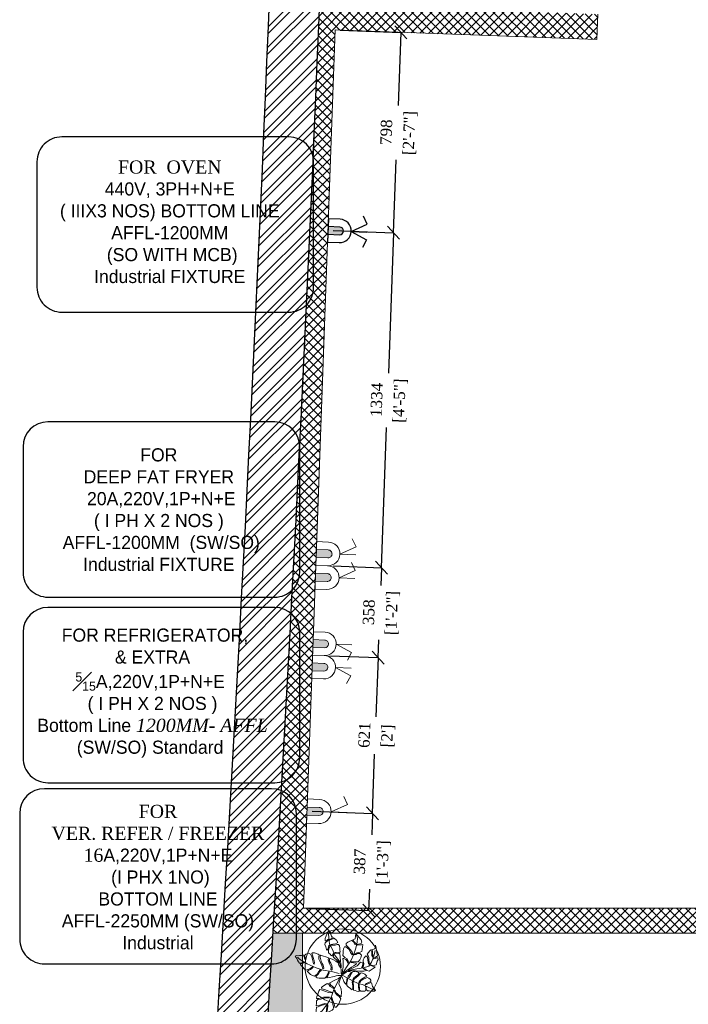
# Model space of a CAD drawing. Header units: millimetres. Extents: x 256680 to 410391, y -77299 to -22623.
# Tile 115 of 241: x 363954 to 366614, y -50556 to -46636. Entities that reach past the tile are written whole.
import ezdxf

# ---------------------------------------------------------------- set-up
doc = ezdxf.new("R2010")
doc.units = ezdxf.units.MM
doc.header["$LTSCALE"] = 2.5
for name, color, linetype, lineweight in [('Dimension', 40, 'Continuous', 0), ('ELEC', 1, 'Continuous', 5), ('Electrical', 1, 'Continuous', 5), ('ELEVATION 1', 143, 'Continuous', 18), ('ELEVATION 3', 23, 'Continuous', 13), ('HATCH LIGHT', 250, 'Continuous', 0), ('L3', 7, 'Continuous', 25), ('L4', 7, 'Continuous', 25), ('TREES', 55, 'Continuous', 5), ('WALL', 132, 'Continuous', 25)]:
    doc.layers.add(name, color=color, linetype=linetype, lineweight=lineweight)
doc.styles.add('CKD_Dimension Text', font='BOOKOSI.TTF')
doc.dimstyles.new('CKD-Dimensions', dxfattribs={"dimtxt": 45, "dimasz": 50, "dimexe": 0, "dimexo": 20, "dimgap": 20, "dimtad": 0, "dimdec": 0, "dimzin": 4, "dimdsep": 46, "dimtxsty": 'CKD_Dimension Text', "dimblk": 'OBLIQUE', "dimcen": 12, "dimclrd": 150, "dimclre": 150, "dimclrt": 7, "dimadec": 0, "dimazin": 2, "dimtfac": 1, "dimtdec": 0, "dimtofl": 0, "dimtmove": 1, "dimatfit": 2, "dimfxl": 1, "dimtfillclr": 7, "dimtolj": 1, "dimtzin": 0, "dimlwd": -1, "dimlwe": -1, "dimarcsym": 0})

# ---------------------------------------------------------------- blocks, each defined once
blk = doc.blocks.new('sdfvx')
at = {"layer": 'TREES'}
for p, q in [((2.86361204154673, 3.21350058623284), (23.73006125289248, -7.450467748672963)), ((23.73006125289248, -7.450467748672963), (56.91737611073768, -26.32399523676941)), ((56.91737611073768, -26.32399523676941), (77.69897901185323, -35.44267033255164)), ((77.69897901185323, -35.44267033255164), (104.4082512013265, -43.87995524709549)), ((104.4082512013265, -43.87995524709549), (135.6654313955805, -59.10325100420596)), ((135.6654313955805, -59.10325100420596), (160.2256677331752, -69.68472845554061))]:
    blk.add_line(p, q, dxfattribs=at)
for points in [[(-1.311514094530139, 38.92972212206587), (-10.18105905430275, 63.84178030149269), (-20.10781587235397, 72.73270872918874), (-38.51009541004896, 89.06188571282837), (-41.00375610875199, 94.81125571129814), (-39.95501727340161, 99.22217654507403), (-37.27780286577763, 106.3019538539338), (-39.71516043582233, 109.5550929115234), (-43.78725724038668, 101.4316020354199), (-47.33390058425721, 96.9648959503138), (-51.68741337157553, 101.3227528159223), (-56.33076659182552, 106.5515860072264), (-63.76170922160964, 112.5956916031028), (-64.33504865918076, 123.0454583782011), (-61.424304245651, 131.750439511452), (-57.40851056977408, 142.3701613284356), (-57.86709755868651, 150.7299625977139), (-62.51677031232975, 147.2511340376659), (-63.10268564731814, 140.285516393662), (-66.71195165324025, 129.6073794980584), (-69.91037571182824, 124.6759726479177), (-73.0441718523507, 128.8585132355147), (-76.69494113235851, 140.9945287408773), (-81.1005205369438, 153.6537210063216), (-79.58471439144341, 161.3151002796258), (-71.04017900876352, 168.7959341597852), (-62.37895638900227, 177.0893292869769), (-67.7228996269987, 177.4425510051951), (-73.12940235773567, 171.5842809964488), (-80.68134650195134, 171.0106802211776), (-79.85981813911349, 182.5040589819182), (-74.73891203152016, 195.0384605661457), (-69.73484139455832, 206.7602703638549), (-65.60221224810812, 218.192583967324), (-52.07883578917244, 202.5644181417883), (-49.18072314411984, 193.8541265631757), (-45.23380849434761, 189.5546949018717), (-48.25917171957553, 182.9396082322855), (-55.81326935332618, 179.4634602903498), (-58.1985749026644, 174.4151623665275), (-51.5744312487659, 177.1956095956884), (-43.20720780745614, 180.5549172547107), (-40.12547828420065, 184.6737120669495), (-32.80914716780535, 180.7195517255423), (-24.68177326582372, 173.7459938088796), (-18.76455375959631, 162.9430662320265), (-29.34193159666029, 155.7543889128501), (-42.00637929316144, 154.2566055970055), (-50.89481238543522, 153.0456683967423), (-51.07211702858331, 148.9241929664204), (-42.30037847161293, 149.322518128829), (-31.90238100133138, 149.4872135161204), (-21.44385118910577, 152.9607316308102), (-15.11163098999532, 153.7095978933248), (-10.00545426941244, 145.9260678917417), (-8.329155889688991, 134.4884337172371), (-9.380048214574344, 127.1749657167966), (-7.470219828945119, 117.3625353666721), (-13.92135852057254, 112.8985200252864), (-26.64210934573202, 113.8969676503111), (-32.91594339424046, 113.5544277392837), (-32.97641256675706, 110.2455440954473), (-27.10916935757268, 110.646560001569), (-14.04021384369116, 109.1833100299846), (-8.172970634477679, 109.584325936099), (-7.19934529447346, 90.36852299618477), (-5.877515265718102, 70.68791770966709), (-1.82647467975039, 49.78576445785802)], [(165.2719896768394, 149.4050893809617), (168.0412583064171, 135.6687579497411), (170.3002898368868, 123.2006444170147), (173.6174930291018, 104.0027203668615), (174.1797136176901, 97.3441744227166), (162.8334602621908, 88.85495952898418), (155.3896734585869, 86.38274740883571), (153.3315898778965, 82.63064340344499), (157.8675081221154, 82.48481838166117), (165.2399933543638, 84.46132247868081), (171.4092120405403, 88.63464510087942), (176.3699911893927, 87.92181710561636), (177.7106247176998, 79.63350640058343), (174.0192479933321, 71.56230554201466), (168.4783153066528, 54.14323677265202), (162.5228676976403, 51.45710926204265), (150.8280943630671, 51.11364554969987), (141.0490055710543, 53.53078862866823), (137.7875849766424, 51.97551327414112), (142.0385715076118, 49.84676486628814), (155.0765259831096, 45.44338211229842), (163.0137867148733, 44.30285529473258), (160.9557031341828, 40.55075128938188), (154.2191613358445, 35.95299534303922), (144.2211916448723, 29.7999132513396), (134.0808302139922, 22.6553847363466), (122.4599133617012, 26.34914407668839), (113.0395495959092, 34.78649451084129), (105.244758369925, 36.91850841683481), (109.2107985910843, 32.80673504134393), (116.1533276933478, 28.26731363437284), (115.5122112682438, 23.80559634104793), (108.8495186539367, 23.24501265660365), (87.09071751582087, 23.33571784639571), (50.44957893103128, 25.56490702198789), (31.88103775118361, 26.71515929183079), (52.65531230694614, 37.39151804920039), (75.6276555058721, 49.26994274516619), (91.72870800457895, 66.18355778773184), (103.0672334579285, 64.0482885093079), (104.2653974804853, 54.76849071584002), (97.80613725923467, 41.5292146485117), (99.57673421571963, 39.75688023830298), (106.3870620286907, 48.39186936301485), (109.0176490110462, 59.65142662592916), (105.8351169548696, 69.21636371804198), (104.4944834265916, 77.50467442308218), (110.0303135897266, 87.84076392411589), (118.0464628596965, 97.82044955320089), (126.7596520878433, 91.50863281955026), (127.1029990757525, 76.27991249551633), (130.8476107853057, 60.05644971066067), (135.3097503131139, 55.87344230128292), (133.8292653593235, 66.71172003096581), (131.9950947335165, 78.61283059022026), (132.5700752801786, 89.66175821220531), (128.7490521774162, 98.30648291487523), (124.6430900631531, 104.968233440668), (130.5324722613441, 114.2415611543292), (137.7676609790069, 122.3095473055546), (142.4486741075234, 126.6967142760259), (147.1905723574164, 117.4136611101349), (147.1777492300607, 99.70624846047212), (150.4314419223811, 90.63703964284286), (152.3496813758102, 96.9391614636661), (151.227850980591, 113.7976566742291), (150.3120783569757, 121.51896440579), (146.8446777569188, 129.100917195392), (156.6263214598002, 130.225289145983), (161.3047092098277, 131.0709512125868)], [(-226.3925311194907, 96.29935904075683), (-222.4654913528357, 90.63831571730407), (-218.0922489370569, 84.28750535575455), (-214.3365367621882, 76.70487013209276), (-209.3480222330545, 68.50492093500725), (-205.8379376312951, 62.27814009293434), (-199.3023901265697, 61.77919851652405), (-192.4570504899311, 63.43669180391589), (-184.9919224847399, 69.40697365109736), (-184.1929219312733, 65.77070567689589), (-190.2394092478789, 60.4769138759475), (-199.6742223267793, 59.19150914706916), (-200.2939402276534, 54.87871046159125), (-197.0295536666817, 50.00779412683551), (-188.9581228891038, 41.80502143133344), (-182.0574470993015, 34.65086800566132), (-173.8000297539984, 27.74192986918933), (-164.1173309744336, 30.75244391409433), (-154.8661758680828, 33.8249676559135), (-147.9566012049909, 38.99474006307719), (-141.9101211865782, 44.2884810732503), (-137.8422882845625, 41.94323428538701), (-144.9377790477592, 35.47961719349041), (-151.7854472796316, 30.74117033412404), (-159.8038704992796, 27.05134274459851), (-164.9229649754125, 25.14580054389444), (-168.4397534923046, 22.12968016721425), (-163.3870817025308, 17.44196942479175), (-150.8781807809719, 6.400614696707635), (-141.0162698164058, 1.462072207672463), (-132.0771649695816, -0.702802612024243), (-118.8754827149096, 8.404856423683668), (-112.4549123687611, 19.36725050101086), (-103.6309183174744, 28.66378237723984), (-97.71283058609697, 26.93300581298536), (-106.5346296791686, 20.7174985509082), (-112.0300726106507, 10.0623395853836), (-119.2495025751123, 2.736193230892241), (-124.8644389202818, -2.619557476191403), (-124.6209990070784, -7.056385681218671), (-118.4572837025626, -10.14301662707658), (-108.5311450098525, -11.56933078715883), (-96.63080498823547, -11.51859467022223), (-81.27790417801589, -11.963966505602), (-74.49001788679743, -4.575810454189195), (-66.77255109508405, 9.281569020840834), (-61.95434987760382, 21.35460219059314), (-59.86298373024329, 14.45129063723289), (-66.71728540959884, 0.4699324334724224), (-70.11232238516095, -4.764632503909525), (-71.84090343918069, -7.597587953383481), (-69.992899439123, -10.06403063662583), (-59.20134480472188, -8.533410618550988), (-44.64743724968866, -5.34246368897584), (-36.44528558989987, -3.439765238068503), (-25.8374593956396, -0.1220160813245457), (-18.19093154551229, 0.9801830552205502), (-0.1246812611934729, 1.025312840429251), (-1.286474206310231, 14.39779702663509), (-2.260163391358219, 32.14509972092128), (-6.445294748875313, 42.87077938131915), (-12.97413833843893, 52.61262217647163), (-16.7895692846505, 62.84490567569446), (-27.51244310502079, 70.98850229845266), (-39.34628997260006, 77.53100899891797), (-56.60471859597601, 86.17349640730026), (-59.32032619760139, 82.6020310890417), (-58.71176529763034, 71.50994024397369), (-53.10804912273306, 61.46086233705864), (-47.62820897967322, 50.54919425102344), (-45.41734941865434, 38.34647443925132), (-46.34911028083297, 28.79632798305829), (-49.61802039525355, 27.50526613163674), (-52.69874898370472, 30.58906345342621), (-50.90156488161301, 43.09619487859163), (-57.05857627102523, 55.42572704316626), (-61.18393298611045, 63.50164672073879), (-64.81125287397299, 78.10879951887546), (-64.18708188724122, 88.58358651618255), (-76.39276825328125, 92.53835305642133), (-88.59851778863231, 96.49318051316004), (-100.6802576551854, 101.3105271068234), (-104.6905667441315, 97.92510100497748), (-104.819029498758, 90.90059355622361), (-99.15997717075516, 72.03986893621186), (-94.17372806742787, 60.75890525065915), (-90.23435792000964, 51.38915101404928), (-86.54499796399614, 37.21325272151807), (-91.29451836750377, 34.81443619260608), (-97.07969755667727, 49.73165772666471), (-102.7410007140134, 65.5114694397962), (-110.9296667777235, 82.0946140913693), (-111.5382349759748, 93.18665414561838), (-109.8672555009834, 101.7502418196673), (-113.6252258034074, 106.2519133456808), (-126.6320930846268, 110.7620248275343), (-132.5501103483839, 112.4927912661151), (-142.2306214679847, 112.5632510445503), (-145.3158031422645, 109.4850600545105), (-141.1905168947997, 101.4091505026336), (-139.0415564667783, 88.7751559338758), (-133.3803164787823, 72.99540513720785), (-132.5858394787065, 63.19715897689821), (-133.3914734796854, 57.59051560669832), (-136.7820646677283, 58.51788819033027), (-138.6256155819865, 67.14631918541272), (-142.0073078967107, 80.39761760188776), (-145.6346277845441, 95.0047704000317), (-151.6698803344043, 105.1159087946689), (-161.469892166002, 110.4857260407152), (-166.8966542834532, 109.5047837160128), (-174.915007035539, 105.8149460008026), (-180.2842526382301, 99.10327999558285), (-175.6698284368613, 85.23467773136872), (-179.4345099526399, 80.49339724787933), (-180.9084163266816, 88.62854378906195), (-184.6022293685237, 96.64245376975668), (-187.3730953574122, 101.8826758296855), (-194.7120187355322, 99.85593773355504), (-204.51647635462, 99.0638174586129), (-210.9302723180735, 97.34431447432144), (-219.4997399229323, 99.0158540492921)], [(165.1122014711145, -71.19605071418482), (159.6348838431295, -74.08447243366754), (154.6325227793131, -75.2957577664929), (145.4412452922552, -74.29670194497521), (134.3576304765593, -73.02573096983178), (125.4364802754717, -72.38715459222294), (121.158650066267, -68.55571661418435), (120.5327485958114, -61.71067725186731), (119.4573196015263, -53.51428391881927), (116.3941203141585, -52.43074432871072), (117.7865569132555, -58.42098873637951), (117.9611807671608, -66.16622695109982), (116.4246807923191, -72.3789326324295), (113.3145938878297, -73.86207220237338), (106.1497755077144, -74.44091214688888), (99.25508441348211, -75.38023153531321), (93.80304759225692, -75.24019343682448), (87.54404403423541, -69.51570281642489), (86.65135993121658, -57.80715969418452), (86.11770960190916, -48.08024363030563), (85.67295846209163, -39.97452597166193), (81.70728170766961, -40.69134342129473), (82.19404441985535, -52.98493864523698), (84.03283401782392, -64.82937842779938), (85.55953333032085, -72.12562369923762), (85.96225830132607, -76.04356537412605), (83.93413416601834, -76.71713097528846), (73.97783104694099, -74.3214900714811), (65.64374526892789, -71.83723408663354), (57.62507253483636, -69.39830066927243), (58.12809191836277, -59.1770183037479), (57.73196389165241, -46.25317024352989), (56.07258912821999, -35.39950340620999), (56.30229210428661, -29.32068458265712), (53.87151346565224, -26.07631863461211), (52.06655123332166, -29.67708350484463), (53.04981415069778, -40.75526208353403), (55.16031829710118, -50.70876060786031), (54.83844924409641, -59.6693646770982), (51.13796056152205, -67.50115737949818), (47.03968612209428, -64.66051259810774), (41.68148770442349, -59.38717709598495), (33.7096952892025, -54.38161530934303), (25.83007624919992, -46.494217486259), (25.97413962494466, -34.2912673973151), (29.22828260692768, -20.6052285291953), (28.51348194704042, -12.13899076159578), (25.80764410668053, -15.28859038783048), (24.85661399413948, -21.9070879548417), (24.0834673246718, -31.76789087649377), (22.9981744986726, -37.08038757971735), (23.31032065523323, -41.62869379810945), (20.47188512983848, -41.22083119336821), (16.64533253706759, -36.48919436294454), (11.42466372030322, -28.01887607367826), (8.681661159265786, -20.22624457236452), (3.957563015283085, -10.54051976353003), (0, 0), (6.899559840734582, 7.693825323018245), (15.73507044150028, 13.17938021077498), (21.95697974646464, 18.397110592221), (29.34816374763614, 20.55179583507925), (39.66676022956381, 20.67746073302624), (45.97272187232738, 17.51963914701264), (43.21999641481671, 11.80336036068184), (36.54521493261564, 3.433959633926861), (32.2155651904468, -2.055726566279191), (31.26620010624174, -6.422762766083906), (37.25841373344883, -7.283800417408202), (41.9486918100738, -1.524269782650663), (48.58304898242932, 13.28442921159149), (52.68785719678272, 19.4497517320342), (56.87997733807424, 21.7424551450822), (65.2157354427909, 21.50971131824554), (74.99248279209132, 20.10486361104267), (81.52487322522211, 18.52282640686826), (84.85494020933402, 12.57587451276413), (78.63135857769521, 5.106631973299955), (66.0080473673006, -4.338096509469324), (57.21622796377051, -11.75996601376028), (54.59770205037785, -18.78218474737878), (56.71313811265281, -21.98123825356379), (62.66659245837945, -14.15151627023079), (71.0524977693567, -7.314648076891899), (79.61795155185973, -1.468623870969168), (86.60808290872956, 6.855515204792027), (92.01968812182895, 13.15472458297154), (97.60758221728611, 13.96015711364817), (106.6629951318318, 12.01557987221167), (113.2842993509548, 8.812445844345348), (122.3276488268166, -2.14704995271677), (113.4087759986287, -6.002404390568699), (97.0898375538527, -16.52447043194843), (89.33468786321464, -23.45197363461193), (85.41102997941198, -28.356617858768), (84.055680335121, -33.30864524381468), (88.96753305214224, -32.72773458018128), (94.2902317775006, -24.80737758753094), (105.1101826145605, -16.71189169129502), (114.6201327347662, -13.25333722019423), (125.3479101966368, -8.03968736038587), (133.0059545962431, -10.74846521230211), (138.6342098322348, -16.38227003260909), (142.1001340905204, -21.38375129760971), (143.1823083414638, -27.89596717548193), (131.4127104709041, -33.0366892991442), (120.8660833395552, -36.98966086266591), (114.1039899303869, -41.48644248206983), (116.8955378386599, -44.46098424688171), (124.5131579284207, -40.73046383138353), (131.9949134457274, -37.94546483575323), (142.497927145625, -32.05613799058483), (145.7859679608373, -33.81531390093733), (147.3142691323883, -38.86003688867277), (150.9548172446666, -51.6067563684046), (157.4370604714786, -60.2584055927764), (163.3337706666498, -68.50420201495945)], [(-123.2780142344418, -201.73489769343), (-115.2066815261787, -199.7805871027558), (-109.679582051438, -197.4606886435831), (-103.9333349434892, -193.6151769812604), (-101.8925801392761, -186.6421274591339), (-99.5596147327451, -177.6349980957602), (-96.57946418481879, -178.582241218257), (-97.67552549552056, -186.2100534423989), (-96.1515603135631, -190.0621558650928), (-92.95226943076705, -189.4838365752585), (-86.11519559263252, -185.2761035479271), (-79.49732525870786, -182.5938720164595), (-75.71347223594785, -177.9474132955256), (-74.03284148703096, -166.2514108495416), (-71.84071886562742, -150.9957864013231), (-70.59851701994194, -142.3509393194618), (-67.76186178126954, -140.6824777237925), (-66.8929615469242, -145.4785380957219), (-68.23920510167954, -160.5870250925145), (-71.64019549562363, -175.7915444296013), (-68.37040910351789, -178.33745741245), (-59.49758831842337, -173.5302441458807), (-52.87971798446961, -170.8480126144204), (-46.69770179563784, -167.5841867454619), (-41.82300744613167, -162.5754050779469), (-39.41690130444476, -153.0597684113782), (-41.87760970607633, -137.6545829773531), (-45.21259385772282, -124.7189077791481), (-50.00104038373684, -111.0553116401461), (-48.7614910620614, -106.0432549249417), (-45.56477493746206, -109.097685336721), (-43.53461563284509, -116.655695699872), (-39.47157403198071, -128.1389361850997), (-33.81150428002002, -142.9658124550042), (-33.57289122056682, -152.9110346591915), (-25.72076931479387, -152.4822763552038), (-17.45219552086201, -141.1643378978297), (-13.6438305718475, -135.9658892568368), (-10.3906131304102, -128.1655226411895), (-3.772055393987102, -112.7635312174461), (-12.25726236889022, -100.034499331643), (-20.98004995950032, -93.42659581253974), (-31.44167332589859, -83.09999390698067), (-34.48959639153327, -75.39573827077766), (-35.2854968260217, -70.09115034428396), (-32.08878799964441, -73.14563154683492), (-28.02317164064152, -80.99612233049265), (-18.28695319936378, -89.14236858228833), (-7.752189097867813, -98.96046318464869), (-2.447023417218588, -101.7988972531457), (-1.28046659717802, -97.29531730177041), (-1.050730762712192, -81.23869500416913), (-2.78338171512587, -64.38107485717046), (-6.191436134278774, -51.95391708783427), (-12.79871096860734, -40.10508873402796), (-11.55650912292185, -31.46024165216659), (-1.794020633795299, -3.278858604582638), (-15.61432344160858, -12.7114610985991), (-30.08703137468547, -19.45518038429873), (-56.75696432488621, -34.4172122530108), (-57.04924539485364, -36.45128196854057), (-52.39048992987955, -45.62321915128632), (-38.47434044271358, -56.13844028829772), (-36.44418113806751, -63.69645065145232), (-41.67628384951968, -60.34954994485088), (-56.39363152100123, -51.79527082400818), (-64.24902534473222, -39.56886256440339), (-70.28232624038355, -38.18290387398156), (-71.02009217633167, -37.84993891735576), (-73.43187350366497, -39.17785118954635), (-84.85136062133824, -46.36029616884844), (-93.43426296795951, -51.87426942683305), (-98.30895001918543, -56.8830003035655), (-95.55066279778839, -62.98858607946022), (-83.63020154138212, -66.77753831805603), (-70.32934817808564, -71.80292892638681), (-53.53949032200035, -77.84862944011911), (-46.27186008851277, -81.48802069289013), (-49.47115097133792, -82.06633998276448), (-63.28358127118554, -80.60066283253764), (-81.60004223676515, -74.33554868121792), (-99.8434402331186, -67.56196789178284), (-106.5317283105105, -67.11992648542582), (-111.6987037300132, -74.16277786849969), (-116.5081930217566, -89.5612709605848), (-120.7331274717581, -100.8916754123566), (-122.1214698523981, -110.5535573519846), (-110.5611399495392, -109.6196074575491), (-88.89129729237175, -103.3910471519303), (-71.2245889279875, -103.3344877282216), (-59.30155291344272, -103.4906902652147), (-60.39496899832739, -107.4857629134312), (-73.26269850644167, -106.6747976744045), (-86.56884961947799, -108.9149370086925), (-101.7669697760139, -113.4783514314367), (-115.0731208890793, -115.7184907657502), (-121.6204957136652, -121.5249545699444), (-122.7922798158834, -133.294074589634), (-123.0924333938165, -146.2264239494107), (-109.4235761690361, -145.0764370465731), (-97.13253629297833, -139.0572620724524), (-81.93441613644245, -134.4938476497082), (-73.28374127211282, -135.7368869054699), (-83.60981960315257, -138.9243100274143), (-99.89869602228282, -143.8499559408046), (-113.4267177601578, -151.2484887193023), (-121.9338973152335, -152.6211541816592), (-124.1990197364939, -168.3853061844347), (-126.0988539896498, -181.6068101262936), (-127.3410558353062, -190.251657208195), (-125.454391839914, -195.1939628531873)]]:
    blk.add_lwpolyline(points, close=True, dxfattribs=at)
for points in [[(-7.681071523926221, 66.80012284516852), (-34.49221871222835, 102.5841648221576), (-43.18869554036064, 125.8125939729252), (-58.32790850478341, 156.1872268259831), (-62.14333606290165, 181.6171411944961), (-63.40039723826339, 210.4116736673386)], [(2.172293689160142, 10.23895839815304), (5.01913619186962, 26.52723592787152), (7.723509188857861, 41.82402636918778), (8.443506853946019, 57.40590531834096), (7.250515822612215, 73.76867225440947), (6.690913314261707, 83.96867231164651), (10.94444745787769, 85.38138814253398), (20.79221974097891, 79.91849897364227), (26.66877881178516, 71.48441403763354), (30.34733240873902, 61.84820224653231), (35.23942806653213, 64.18112034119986), (32.33935057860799, 72.1875064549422), (26.81896892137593, 83.1003345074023), (15.1293685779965, 89.83983993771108), (6.347495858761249, 99.19740276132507), (6.922546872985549, 110.2463202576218), (7.072673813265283, 121.8623016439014), (9.06469198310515, 132.2016058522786), (13.89072952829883, 141.121774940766), (20.97827574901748, 141.115304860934), (36.27781666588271, 127.7853236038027), (43.99364888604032, 114.533107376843), (50.78859866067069, 101.9191688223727), (54.90221820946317, 105.8819125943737), (50.79880370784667, 116.0851273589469), (43.79021649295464, 127.2117997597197), (30.54621154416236, 140.7524207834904), (22.18927019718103, 149.542970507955), (22.26567429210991, 157.1216577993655), (29.78318394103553, 163.6311640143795), (36.94451617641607, 167.6619271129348), (48.85554503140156, 173.0341110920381), (57.85104789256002, 165.1637636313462), (64.2923824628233, 153.6126477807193), (70.59896813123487, 151.694478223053), (68.9021571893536, 157.5040458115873), (61.04123738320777, 166.2233208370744), (53.95879368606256, 173.3127701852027), (55.37838622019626, 176.1446618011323), (65.72989334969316, 181.234880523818), (68.50287937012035, 193.4859350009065), (70.14128233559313, 204.8880619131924), (77.57734853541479, 196.7358406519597), (85.86305877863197, 187.4495727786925), (95.28086763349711, 175.4707073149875), (99.17057422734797, 163.7802365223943), (95.69289811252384, 157.1962409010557), (81.72888820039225, 155.1549321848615), (73.86031095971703, 153.2497129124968), (76.26691451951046, 148.8560657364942), (88.17531799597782, 150.6867448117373), (96.96484814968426, 151.9536762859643), (103.2027503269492, 153.081252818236), (101.4218778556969, 140.6876388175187), (100.2082653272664, 128.7185190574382), (98.28754872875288, 118.8749228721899), (91.19738442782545, 115.3399388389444), (73.54716348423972, 112.3103476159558), (66.38576078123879, 108.2795946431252), (63.12179257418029, 103.182855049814), (69.43092585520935, 104.8061497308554), (77.01711899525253, 108.2699098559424), (88.71189232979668, 108.6133735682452), (96.21911916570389, 100.9568805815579), (93.79976294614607, 87.64310498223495), (88.40640228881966, 78.29850256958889), (81.38235926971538, 68.1762066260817), (73.30262903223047, 68.32524635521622), (56.00858550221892, 67.77439824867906), (44.95237368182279, 68.35113680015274), (48.06877715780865, 65.37346082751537), (57.35177394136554, 63.02760257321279), (70.39228332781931, 62.16573484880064), (72.51649548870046, 59.33057773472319), (68.40288323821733, 55.36788475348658), (58.90100555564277, 49.14351783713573), (48.26455211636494, 42.0702741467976), (2.172286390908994, 10.23890760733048)], [(7.138253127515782, 16.60915033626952), (24.59276228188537, 42.94186732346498), (45.6648062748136, 73.30866369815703), (59.86306782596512, 105.1690744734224), (68.81554804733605, 135.7593999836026), (76.49090524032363, 164.5093209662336), (77.14228988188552, 183.1369358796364), (72.54540875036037, 196.9529403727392)], [(49.03523715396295, 29.81602521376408), (74.41155853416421, 33.75929782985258), (106.0257893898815, 38.83019776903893), (132.5393896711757, 47.16389272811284), (145.4528075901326, 66.5594655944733), (156.6719694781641, 95.30612107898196), (163.7088356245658, 123.1358296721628)], [(-11.40078712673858, 11.44930280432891), (-48.75937883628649, 21.21930921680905), (-90.00426266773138, 28.46645945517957), (-123.2928338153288, 38.97219290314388), (-167.0562521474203, 59.34661203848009), (-204.3439049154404, 81.8717987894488), (-215.3124840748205, 91.37120912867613)], [(-10.88834438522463, -12.35246399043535), (-37.97329583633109, -67.1098476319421), (-48.53962773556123, -100.8849122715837), (-65.42889637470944, -131.6753483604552), (-95.41033260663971, -170.445911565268), (-117.8161125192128, -189.025237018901)]]:
    blk.add_lwpolyline(points, dxfattribs=at)
for radius, start, end in [(74.10272323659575, 67.95600812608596, 75.26503663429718), (74.10272323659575, 51.32077306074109, 54.25267464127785), (74.10272323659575, 9.822767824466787, 13.08212103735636), (101.629737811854, 19.22151081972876, 20.02125703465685), (101.629737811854, 238.6692265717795, 240.9864653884)]:
    blk.add_arc((2.600023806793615, 7.311754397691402), radius, start, end, dxfattribs=at)
blk = doc.blocks.new('WQEREYTI')
at = {"layer": 'ELEC', "lineweight": 0}
blk.add_hatch(color=4, dxfattribs=at).paths.add_polyline_path([(5560326.963933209, 630080.8694466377), (5560326.963933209, 630079.6311190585), (5560328.82142458, 630079.6311190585, 0.4142135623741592), (5560329.440588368, 630080.2502828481, 0.4142135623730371), (5560328.82142458, 630080.8694466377)])
at = {"layer": 'ELEC', "color": 4, "lineweight": 0}
for p, q in [((5560330.678915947, 630080.2502828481), (5560333.155571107, 630080.2502828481)), ((5560330.678915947, 630080.2502828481), (5560333.155571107, 630079.0119552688)), ((5560333.155571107, 630079.0119552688), (5560332.536407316, 630077.7736276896))]:
    blk.add_line(p, q, dxfattribs=at)
blk.add_lwpolyline([(5560326.963933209, 630078.3927914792), (5560326.963933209, 630082.107774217), (5560328.82142458, 630082.107774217, -0.4142135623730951), (5560330.678915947, 630080.2502828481), (5560330.678915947, 630080.2502828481, -0.4142135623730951), (5560328.82142458, 630078.3927914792), (5560326.963933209, 630078.3927914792)], format="xyb", dxfattribs=at)
blk.add_lwpolyline([(5560326.963933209, 630079.6311190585), (5560326.963933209, 630080.8694466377), (5560328.82142458, 630080.8694466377, -0.4142135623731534), (5560329.440588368, 630080.2502828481, -0.4142135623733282), (5560328.82142458, 630079.6311190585)], format="xyb", close=True, dxfattribs=at)
blk = doc.blocks.new('A$C41F15E28')
at = {"layer": 'Electrical'}
blk.add_hatch(color=7, dxfattribs=at).paths.add_polyline_path([(15.47909474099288, 0), (-15.47909474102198, 0), (-15.47909474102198, -46.43728422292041, 0.4142135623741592), (-2.91038e-11, -61.91637896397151, 0.4142135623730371), (15.47909474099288, -46.43728422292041)])
at = {"layer": 'Electrical', "color": 7}
for p, q in [((-2.91038e-11, -92.87456844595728), (-30.95818948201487, -154.790947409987)), ((-2.91038e-11, -92.87456844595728), (-2.91038e-11, -154.790947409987)), ((-30.95818948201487, -154.790947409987), (-61.9163789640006, -139.3118526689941))]:
    blk.add_line(p, q, dxfattribs=at)
blk.add_lwpolyline([(-46.43728422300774, 0), (46.43728422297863, 0), (46.43728422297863, -46.43728422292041, -0.4142135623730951), (-2.91038e-11, -92.87456844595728), (-2.91038e-11, -92.87456844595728, -0.4142135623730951), (-46.43728422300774, -46.43728422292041), (-46.43728422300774, 0)], format="xyb", dxfattribs=at)
blk.add_lwpolyline([(-15.47909474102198, 0), (15.47909474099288, 0), (15.47909474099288, -46.43728422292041, -0.4142135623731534), (-2.91038e-11, -61.91637896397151, -0.4142135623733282), (-15.47909474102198, -46.43728422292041)], format="xyb", close=True, dxfattribs=at)
blk = doc.blocks.new('1254')
at = {"layer": 'L3', "color": 2, "lineweight": 50, "xscale": -1, "rotation": 179.875625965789}
for p in [(158024.3985380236, 33357.63254198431, -11997.68028344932), (158117.2728876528, 33357.43093593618, -11997.68028344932)]:
    blk.add_blockref('A$C41F15E28', p, dxfattribs=at)
blk = doc.blocks.new('EQWRTYTREWERYTU')
at = {"layer": 'ELEC', "lineweight": 0}
blk.add_hatch(color=3, dxfattribs=at).paths.add_polyline_path([(5560326.378416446, 630073.1025114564), (5560326.378416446, 630071.864183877), (5560328.235907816, 630071.864183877, 0.4142135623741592), (5560328.855071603, 630072.4833476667, 0.4142135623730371), (5560328.235907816, 630073.1025114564)])
at = {"layer": 'ELEC', "color": 3, "lineweight": 0}
for p, q in [((5560330.093399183, 630072.4833476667), (5560332.570054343, 630072.4833476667)), ((5560330.093399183, 630072.4833476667), (5560332.570054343, 630071.2450200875)), ((5560332.570054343, 630071.2450200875), (5560331.950890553, 630070.0066925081))]:
    blk.add_line(p, q, dxfattribs=at)
blk.add_lwpolyline([(5560326.378416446, 630070.6258562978), (5560326.378416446, 630074.3408390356), (5560328.235907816, 630074.3408390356, -0.4142135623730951), (5560330.093399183, 630072.4833476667), (5560330.093399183, 630072.4833476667, -0.4142135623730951), (5560328.235907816, 630070.6258562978), (5560326.378416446, 630070.6258562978)], format="xyb", dxfattribs=at)
blk.add_lwpolyline([(5560326.378416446, 630071.864183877), (5560326.378416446, 630073.1025114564), (5560328.235907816, 630073.1025114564, -0.4142135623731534), (5560328.855071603, 630072.4833476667, -0.4142135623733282), (5560328.235907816, 630071.864183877)], format="xyb", close=True, dxfattribs=at)
blk = doc.blocks.new('A$C18A26B62')
at = {"layer": 'L3'}
blk.add_hatch(color=1, dxfattribs=at).paths.add_polyline_path([(15.47909474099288, 0), (-15.47909474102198, 0), (-15.47909474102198, -46.43728422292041, 0.4142135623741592), (-2.91038e-11, -61.91637896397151, 0.4142135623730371), (15.47909474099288, -46.43728422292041)])
at = {"layer": 'L3', "color": 1}
for p, q in [((-2.91038e-11, -92.87456844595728), (-30.95818948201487, -154.790947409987)), ((-2.91038e-11, -92.87456844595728), (-2.91038e-11, -154.790947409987)), ((-8.73115e-11, -92.87456844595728), (30.95818948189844, -154.790947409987)), ((-30.95818948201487, -154.790947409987), (-61.9163789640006, -139.3118526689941)), ((30.95818948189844, -154.790947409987), (61.9163789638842, -139.3118526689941))]:
    blk.add_line(p, q, dxfattribs=at)
blk.add_lwpolyline([(-46.43728422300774, 0), (46.43728422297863, 0), (46.43728422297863, -46.43728422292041, -0.4142135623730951), (-2.91038e-11, -92.87456844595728), (-2.91038e-11, -92.87456844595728, -0.4142135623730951), (-46.43728422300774, -46.43728422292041), (-46.43728422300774, 0)], format="xyb", dxfattribs=at)
blk.add_lwpolyline([(-15.47909474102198, 0), (15.47909474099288, 0), (15.47909474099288, -46.43728422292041, -0.4142135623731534), (-2.91038e-11, -61.91637896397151, -0.4142135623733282), (-15.47909474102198, -46.43728422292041)], format="xyb", close=True, dxfattribs=at)
blk = doc.blocks.new('_Oblique')
at = {"color": 0, "linetype": 'ByBlock', "lineweight": -2}
blk.add_line((-0.5, -0.5), (0.5, 0.5), dxfattribs=at)
blk = doc.blocks.new('*D958')
at = {"color": 150}
for p, q in [((365116.8408408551, -49786.92070330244), (365357.3177355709, -49795.66160704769)), ((365357.3177355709, -49795.66160704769), (365354.2155728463, -49881.0072967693)), ((365343.263863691, -50182.30714930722), (365346.3660264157, -50096.96145958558)), ((365102.7869689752, -50173.56624556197), (365343.263863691, -50182.30714930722))]:
    blk.add_line(p, q, dxfattribs=at)
at = {"layer": 'Defpoints', "color": 0}
for p in [(365096.8540396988, -49786.19421893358), (365357.3177355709, -49795.66160704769), (365082.8001678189, -50172.83976119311)]:
    blk.add_point(p, dxfattribs=at)
at = {"color": 150, "linetype": 'ByBlock', "xscale": 50, "yscale": 50, "zscale": 50}
for p, rotation in [((365357.3177355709, -49795.66160704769), 87.91831763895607), ((365343.263863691, -50182.30714930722), 267.9183176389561)]:
    blk.add_blockref('_Oblique', p, dxfattribs=dict(at, rotation=rotation))
at = {"color": 7, "char_height": 45, "attachment_point": 5, "rotation": 87.91831763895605, "style": 'CKD_Dimension Text'}
for s, insert in [('\\A1;[1\'-3"]', (365401.3699712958, -49990.84101443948)), ('\\A1;387', (365306.7227967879, -49987.40075942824))]:
    blk.add_mtext(s, dxfattribs=dict(at, insert=insert))
blk = doc.blocks.new('*D959')
at = {"color": 150}
for p, q in [((365186.9950871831, -49168.21722526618), (365379.8693893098, -49175.22786016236)), ((365379.8693893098, -49175.22786016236), (365371.2874133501, -49411.33238544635)), ((365357.3177355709, -49795.6616070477), (365365.8997115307, -49559.55708176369)), ((365116.8408408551, -49786.92070330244), (365357.3177355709, -49795.6616070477))]:
    blk.add_line(p, q, dxfattribs=at)
at = {"layer": 'Defpoints', "color": 0}
for p in [(365167.0082860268, -49167.49074089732), (365379.8693893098, -49175.22786016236), (365096.8540396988, -49786.19421893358)]:
    blk.add_point(p, dxfattribs=at)
at = {"color": 150, "linetype": 'ByBlock', "xscale": 50, "yscale": 50, "zscale": 50}
for p, rotation in [((365379.8693893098, -49175.22786016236), 87.91831763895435), ((365357.3177355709, -49795.6616070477), 267.9183176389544)]:
    blk.add_blockref('_Oblique', p, dxfattribs=dict(at, rotation=rotation))
at = {"color": 7, "char_height": 45, "attachment_point": 5, "rotation": 87.91831763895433, "style": 'CKD_Dimension Text'}
for s, insert in [('\\A1;621', (365324.9610860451, -49483.85877135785)), ("\\A1;[2']", (365419.6727341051, -49487.30136986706))]:
    blk.add_mtext(s, dxfattribs=dict(at, insert=insert))
blk = doc.blocks.new('*D960')
at = {"color": 150}
for p, q in [((365200.6136303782, -48810.64154064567), (365392.8674437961, -48817.62962189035)), ((365392.8674437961, -48817.62962189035), (365390.2931897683, -48888.45165961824)), ((365379.8693893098, -49175.22786016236), (365382.4436433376, -49104.40582243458)), ((365186.9950871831, -49168.21722526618), (365379.8693893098, -49175.22786016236))]:
    blk.add_line(p, q, dxfattribs=at)
at = {"layer": 'Defpoints', "color": 0}
for p in [(365180.6268292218, -48809.9150562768), (365392.8674437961, -48817.62962189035), (365167.0082860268, -49167.49074089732)]:
    blk.add_point(p, dxfattribs=at)
at = {"color": 150, "linetype": 'ByBlock', "xscale": 50, "yscale": 50, "zscale": 50}
for p, rotation in [((365392.8674437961, -48817.62962189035), 87.91831763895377), ((365379.8693893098, -49175.22786016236), 267.9183176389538)]:
    blk.add_blockref('_Oblique', p, dxfattribs=dict(at, rotation=rotation))
at = {"color": 7, "char_height": 45, "attachment_point": 5, "rotation": 87.91831763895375, "style": 'CKD_Dimension Text'}
for s, insert in [('\\A1;358', (365342.8004137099, -48994.84512227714)), ('\\A1;[1\'-2"]', (365437.4475882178, -48998.28537728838))]:
    blk.add_mtext(s, dxfattribs=dict(at, insert=insert))
blk = doc.blocks.new('*D961')
at = {"color": 150}
for p, q in [((365200.2551181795, -47475.95550563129), (365441.3164029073, -47484.71765090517)), ((365441.3164029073, -47484.71765090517), (365421.016696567, -48043.19655498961)), ((365392.8674437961, -48817.62962189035), (365413.1671501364, -48259.15071780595)), ((365200.6136303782, -48810.64154064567), (365392.8674437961, -48817.62962189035))]:
    blk.add_line(p, q, dxfattribs=at)
at = {"layer": 'Defpoints', "color": 0}
for p in [(365180.2683170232, -47475.22902126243), (365441.3164029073, -47484.71765090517), (365180.6268292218, -48809.9150562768)]:
    blk.add_point(p, dxfattribs=at)
at = {"color": 150, "linetype": 'ByBlock', "xscale": 50, "yscale": 50, "zscale": 50}
for p, rotation in [((365441.3164029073, -47484.71765090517), 87.91831763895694), ((365392.8674437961, -48817.62962189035), 267.9183176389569)]:
    blk.add_blockref('_Oblique', p, dxfattribs=dict(at, rotation=rotation))
at = {"color": 7, "char_height": 45, "attachment_point": 5, "rotation": 87.91831763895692, "style": 'CKD_Dimension Text'}
for s, insert in [('\\A1;1334', (365373.8462882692, -48149.60173513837)), ('\\A1;[4\'-5"]', (365468.1710950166, -48153.03027265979))]:
    blk.add_mtext(s, dxfattribs=dict(at, insert=insert))
blk = doc.blocks.new('*D962')
at = {"color": 150}
for p, q in [((365229.0190630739, -46678.14009133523), (365470.3152517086, -46686.91077494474)), ((365470.3152517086, -46686.91077494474), (365459.7406005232, -46977.83713151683)), ((365441.3164029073, -47484.71765090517), (365451.8910540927, -47193.79129433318)), ((365200.2551181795, -47475.95550563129), (365441.3164029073, -47484.71765090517))]:
    blk.add_line(p, q, dxfattribs=at)
at = {"layer": 'Defpoints', "color": 0}
for p in [(365209.0322619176, -46677.41360696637), (365470.3152517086, -46686.91077494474), (365180.2683170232, -47475.22902126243)]:
    blk.add_point(p, dxfattribs=at)
at = {"color": 150, "linetype": 'ByBlock', "xscale": 50, "yscale": 50, "zscale": 50}
for p, rotation in [((365470.3152517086, -46686.91077494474), 87.91831763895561), ((365441.3164029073, -47484.71765090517), 267.9183176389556)]:
    blk.add_blockref('_Oblique', p, dxfattribs=dict(at, rotation=rotation))
at = {"color": 7, "char_height": 45, "attachment_point": 5, "rotation": 87.91831763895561, "style": 'CKD_Dimension Text'}
for s, insert in [('\\A1;[2\'-7"]', (365506.8949989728, -47087.67084918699)), ('\\A1;798', (365412.2478244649, -47084.23059417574))]:
    blk.add_mtext(s, dxfattribs=dict(at, insert=insert))

msp = doc.modelspace()

# ---------------------------------------------------------------- hatches: boundary and pattern name
at = {"layer": 'HATCH LIGHT', "true_color": 0x636466}
h = msp.add_hatch(dxfattribs=at)
h.set_pattern_fill('ANSI32', color=251, scale=6)
h.set_pattern_definition([(45, (300231.2108083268, -65953.14841760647), (-40.41115254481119, 40.41115254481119), []), (45, (300258.1515883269, -65953.14841760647), (-40.41115254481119, 40.41115254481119), [])])
h.paths.add_polyline_path([(377374.0514840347, -51818.09714276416), (377180.1070345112, -51866.939240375), (377361.6497626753, -52587.81709861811), (364808.9999280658, -52587.70757719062, -0.0002631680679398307), (364794.4728929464, -52787.70745042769), (377618.2620820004, -52787.81933765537)])
h.paths.add_polyline_path([(365222.9449055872, -44385.17791866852), (365022.8614762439, -44385.17791866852, -0.01197232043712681), (364541.6437319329, -53484.15448556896), (364742.2340969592, -53484.15448556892, 0.01195971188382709)])
h.paths.add_polyline_path([(365206.5702329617, -44925.72678326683), (374885.5123452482, -45274.6853926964, 0.003501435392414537), (375379.5834392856, -46028.76417192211), (375547.2076888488, -45919.64905824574), (374997.0973394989, -45078.5784668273), (365212.8048811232, -44725.82162099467, -0.0002624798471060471)])
h = msp.add_hatch(dxfattribs=at)
h.set_pattern_fill('ANSI37', color=251, scale=8)
h.set_pattern_definition([(45, (300231.2108083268, -65953.14841760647), (-17.96051224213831, 17.96051224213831), []), (135, (300231.2108083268, -65953.14841760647), (-17.96051224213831, -17.9605122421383), [])])
edge = h.paths.add_edge_path()
edge.add_line((368000.1106897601, -45026.44336798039), (365206.5702329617, -44925.72678326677))
edge.add_arc((174809.2143858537, -38887.55856763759), 190493.0775355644, 356.573536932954, 358.1835585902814, ccw=False)
edge.add_line((364961.7531150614, -50272.83870506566), (367810.9676704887, -50272.86356436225))
edge.add_line((367810.9676704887, -50272.86356436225), (367937.4725144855, -46763.81638780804))
edge.add_line((367937.4725144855, -46763.81638780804), (367837.5374435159, -46760.21339039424))
edge.add_line((367837.5374435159, -46760.21339039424), (367808.2844690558, -47571.64521278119))
edge.add_line((367808.2844690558, -47571.64521278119), (367808.290766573, -47571.645439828))
edge.add_line((367808.290766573, -47571.645439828), (367743.4368131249, -49370.47671727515))
edge.add_line((367743.4368131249, -49370.47671727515), (367714.5078296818, -50172.86272274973))
edge.add_line((367714.5078296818, -50172.86272274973), (365082.8001678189, -50172.83976119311))
edge.add_line((365082.8001678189, -50172.83976119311), (365208.8223793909, -46677.4060400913))
edge.add_line((365208.8223793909, -46677.4060400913), (366208.1730890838, -46713.4360142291))
edge.add_line((366208.1730890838, -46713.4360142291), (366249.5675508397, -46714.92842452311))
edge.add_line((366249.5675508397, -46714.92842452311), (366253.1705482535, -46614.99335355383))
edge.add_line((366253.1705482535, -46614.99335355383), (365212.4253768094, -46577.47096902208))
edge.add_line((365212.4253768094, -46577.47096902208), (365268.3335786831, -45028.01789842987))
edge.add_line((365268.3335786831, -45028.01789842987), (366767.3596432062, -45082.06285963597))
edge.add_line((366767.3596432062, -45082.06285963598), (366756.5506509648, -45381.86807254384))
edge.add_line((366756.5506509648, -45381.86807254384), (366733.1456902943, -46029.82668975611))
edge.add_line((366733.1456902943, -46029.82668975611), (366730.5037943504, -46102.98353217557))
edge.add_line((366730.5037943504, -46102.98353217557), (366830.4404157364, -46106.58863829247))
edge.add_line((366830.4404157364, -46106.58863829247), (366867.2413904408, -45085.66456817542))
edge.add_line((366867.2413904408, -45085.66456817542), (367896.5726213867, -45122.77544153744))
edge.add_line((367896.5726213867, -45122.77544153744), (367869.9643825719, -45860.79879611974))
edge.add_line((367869.9643825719, -45860.79879611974), (367969.8994535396, -45864.40179353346))
edge.add_line((367969.8994535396, -45864.40179353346), (368000.1106897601, -45026.44336798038))
h = msp.add_hatch(dxfattribs=at)
h.set_pattern_fill('ANSI36', color=251, scale=7)
h.set_pattern_definition([(45, (300231.2108083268, -65953.14841760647), (11.78658615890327, 43.2174825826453), [55.56250000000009, -11.11250000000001, 0, -11.11250000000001])])
h.paths.add_polyline_path([(377361.6497626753, -52587.81709861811), (377180.1070345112, -51866.939240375), (377117.0750903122, -51882.81292962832), (377278.2507589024, -52522.81637096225), (365072.0161260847, -52522.70987199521), (365079.24000709, -50272.83973013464), (364961.7531150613, -50272.83870506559, -0.003044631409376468), (364808.9999280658, -52587.70757719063)])

# ---------------------------------------------------------------- linework, layer by layer
at = {"layer": 'ELEVATION 1'}
for p, q in [((366249.5675508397, -46714.92842452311), (366253.1705482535, -46614.99335355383)), ((365082.8001678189, -50172.83976119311), (365208.8223793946, -46677.40603999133)), ((365208.8223793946, -46677.40603999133), (366249.5675508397, -46714.92842452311)), ((367714.5078296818, -50172.86272274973), (365082.8001678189, -50172.83976119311)), ((367810.9676704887, -50272.86356436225), (364961.7531150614, -50272.83870506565))]:
    msp.add_line(p, q, dxfattribs=at)
msp.add_lwpolyline([(365089.7770281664, -49980.57808569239), (365089.7770281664, -49980.57808569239)], close=True, dxfattribs=at)
msp.add_lwpolyline([(365079.24000709, -50272.83973013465), (365072.0161260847, -52522.70987199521), (377278.2507589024, -52522.81637096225), (377117.0750903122, -51882.81292962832), (377180.1070345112, -51866.939240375)], dxfattribs=at)
at = {"layer": 'ELEVATION 3'}
msp.add_circle((365239.07680829, -50405.45251500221), 150, dxfattribs=at)
at = {"layer": 'L4', "color": 7, "linetype": 'Continuous', "elevation": -24820.12269848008}
for points in [[(364022.5324040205, -47201.84064292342), (364022.5324040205, -47701.50813043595, 0.414213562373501), (364121.4398763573, -47800.4156027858), (365024.3517223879, -47800.4156027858, 0.4142135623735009), (365123.2591947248, -47701.50813043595), (365123.2591947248, -47201.84064292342, 0.4142135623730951), (365024.3517223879, -47102.93317058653), (364121.4398763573, -47102.93317058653, 0.4142135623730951)], [(363967.0408893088, -48336.22701956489), (363967.0408893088, -48835.89450707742, 0.414213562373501), (364065.9483616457, -48934.80197942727), (364968.8602076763, -48934.80197942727, 0.4142135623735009), (365067.7676800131, -48835.89450707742), (365067.7676800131, -48336.22701956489, 0.4142135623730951), (364968.8602076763, -48237.31954722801), (364065.9483616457, -48237.31954722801, 0.4142135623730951)], [(363967.0408893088, -49074.85518045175), (363967.0408893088, -49574.52266796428, 0.414213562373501), (364065.9483616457, -49673.43014031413), (364968.8602076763, -49673.43014031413, 0.4142135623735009), (365067.7676800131, -49574.52266796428), (365067.7676800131, -49074.85518045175, 0.4142135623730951), (364968.8602076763, -48975.94770811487), (364065.9483616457, -48975.94770811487, 0.4142135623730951)], [(363953.8364409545, -49796.19826745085), (363953.8364409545, -50295.86575496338, 0.414213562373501), (364052.7439132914, -50394.77322731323), (364955.655759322, -50394.77322731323, 0.4142135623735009), (365054.5632316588, -50295.86575496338), (365054.5632316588, -49796.19826745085, 0.4142135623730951), (364955.655759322, -49697.29079511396), (364052.7439132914, -49697.29079511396, 0.4142135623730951)]]:
    msp.add_lwpolyline(points, format="xyb", close=True, dxfattribs=at)
at = {"layer": 'WALL'}
for radius, start, end in [(190293.077535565, 355.6007561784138, 358.3444788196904), (190493.077535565, 355.6053840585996, 358.3462138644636)]:
    msp.add_arc((174809.214385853, -38887.55856763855), radius, start, end, dxfattribs=at)

# ---------------------------------------------------------------- block references
at = {"layer": 'Dimension', "xscale": -1, "rotation": 267.8846939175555}
msp.add_blockref('1254', (325949.6844793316, -205897.7219409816, 11997.68028344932), dxfattribs=at)
at = {"layer": 'L3', "color": 2, "lineweight": 50, "extrusion": (0, 0, -1), "zscale": -1, "rotation": 272.3239411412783}
msp.add_blockref('A$C18A26B62', (-365180.2683170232, -47475.22902126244), dxfattribs=at)
at = {"layer": 'L3', "color": 2, "lineweight": 50}
for name, p, xscale, yscale, zscale, rotation in [('EQWRTYTREWERYTU', (-140231896.8622738, 20811673.48964979), -25.39999999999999, 25.4, 25.4, 178.0255086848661), ('EQWRTYTREWERYTU', (-140231900.1134249, 20811579.18511336), -25.39999999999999, 25.4, 25.4, 178.0255086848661), ('WQEREYTI', (-142651231.9514492, 21747298.47604899), -25.85241221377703, 25.85241221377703, 25.85241221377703, 177.7992663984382)]:
    msp.add_blockref(name, p, dxfattribs=dict(at, xscale=xscale, yscale=yscale, zscale=zscale, rotation=rotation))
at = {"layer": 'TREES', "xscale": 0.8164613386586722, "yscale": 0.8164613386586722, "zscale": 0.8164613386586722}
msp.add_blockref('sdfvx', (365234.417707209, -50442.30449408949), dxfattribs=at)

# ---------------------------------------------------------------- texts
at = {"layer": 'L4', "color": 4, "linetype": 'Continuous', "char_height": 52.272, "width": 991.626730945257, "attachment_point": 5, "style": 'CKD_Dimension Text'}
for s, insert in [('{\\C7;FOR  OVEN   \\P\\fCentury Gothic|b0|i0|c238|p34;440V,\\fCentury Gothic|b0|i0|c0|p34; 3\\fCentury Gothic|b0|i0|c238|p34;P\\fCentury Gothic|b0|i0|c0|p34;H\\fCentury Gothic|b0|i0|c238|p34;+N+E\\fCentury Gothic|b0|i0|c0|p34;   \\P( IIIX3 NOS) BOTTOM LINE AFFL\\fCentury Gothic|b0|i0|c238|p34;-\\fCentury Gothic|b0|i0|c0|p34;1200MM \\P\\fCentury Gothic|b0|i0|c238|p34; (SO WITH MCB) \\PIndustrial FIXTURE}', (364550.8720220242, -47441.05957897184)), ('{\\fCentury Gothic|b0|i0|c238|p34;\\C7;FOR \\P\\fCentury Gothic|b0|i0|c0|p34;DEEP FAT FRYER\\P 20\\fCentury Gothic|b0|i0|c238|p34;A,220V,1P+N+E \\P( I\\fCentury Gothic|b0|i0|c0|p34; \\fCentury Gothic|b0|i0|c238|p34;PH X\\fCentury Gothic|b0|i0|c0|p34; 2 \\fCentury Gothic|b0|i0|c238|p34;NO\\fCentury Gothic|b0|i0|c0|p34;S \\fCentury Gothic|b0|i0|c238|p34;) \\A1; \\P AFFL-\\fCentury Gothic|b0|i0|c0|p34;1200MM\\fCentury Gothic|b0|i0|c238|p34; \\fCentury Gothic|b0|i0|c0|p34; \\fCentury Gothic|b0|i0|c238|p34;(SW/SO)\\PIndustrial FIXTURE}', (364507.3520226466, -48586.6791911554)), ('{\\fCentury Gothic|b0|i0|c238|p34;\\C256;  FOR \\fCentury Gothic|b0|i0|c0|p34;REFRIGERATOR,\\P & EXTRA \\P\\A1;{\\H0.7x;\\S5#15;}\\H1.00002x;A\\fCentury Gothic|b0|i0|c238|p34;,220V,1P+N+E \\P ( I PH X \\fCentury Gothic|b0|i0|c0|p34;2\\fCentury Gothic|b0|i0|c238|p34; NO\\fCentury Gothic|b0|i0|c0|p34;S\\fCentury Gothic|b0|i0|c238|p34; )\\fCentury Gothic|b0|i0|c0|p34; \\P\\fCentury Gothic|b0|i0|c238|p34; \\fCentury Gothic|b0|i0|c0|p34;Bottom Line \\fBookman Old Style|b0|i1|c0|p18;\\H0.99998x;1200MM- AFFL\\fCentury Gothic|b0|i0|c238|p34; (SW/SO)\\fBookman Old Style|b0|i1|c0|p18; \\fCentury Gothic|b0|i0|c238|p34;Standard }', (364472.5173709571, -49316.92830106)), ('{\\C7;FOR  \\PVER. REFER / FREEZER\\P16\\fCentury Gothic|b0|i0|c238|p34;A,220V,1P+N+E\\P (I PHX 1NO)\\fCentury Gothic|b0|i0|c0|p34; \\PBOTTOM LINE \\PAFFL-2250MM \\fCentury Gothic|b0|i0|c238|p34;(SW/SO)\\PIndustrial} ', (364503.8645840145, -50049.3908375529))]:
    msp.add_mtext(s, dxfattribs=dict(at, insert=insert))

# ---------------------------------------------------------------- dimensions: what is measured, and where the dimension line sits
for base, p1, p2, picture, middle in [((365470.3152517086, -46686.91077494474), (365180.2683170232, -47475.22902126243), (365209.0322619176, -46677.41360696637), '*D962', (365455.815827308, -47085.81421292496)), ((365441.3164029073, -47484.71765090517), (365180.6268292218, -48809.9150562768), (365180.2683170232, -47475.22902126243), '*D961', (365417.0919233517, -48151.17363639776)), ((365392.8674437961, -48817.62962189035), (365167.0082860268, -49167.49074089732), (365180.6268292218, -48809.9150562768), '*D960', (365386.368416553, -48996.42874102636)), ((365379.8693893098, -49175.22786016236), (365096.8540396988, -49786.19421893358), (365167.0082860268, -49167.49074089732), '*D959', (365368.5935624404, -49485.44473360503))]:
    dim = msp.add_linear_dim(base=base, p1=p1, p2=p2, angle=267.9183176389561, dimstyle='CKD-Dimensions', override={"dimpost": '\\X'})
    dim.commit()
    dim.dimension.update_dxf_attribs({"geometry": picture, "text_midpoint": middle})
dim = msp.add_aligned_dim(p1=(365082.8001678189, -50172.83976119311), p2=(365096.8540396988, -49786.19421893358), distance=-260.63570036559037, dimstyle='CKD-Dimensions', override={"dimpost": '\\X'})
dim.commit()
dim.dimension.update_dxf_attribs({"geometry": '*D958', "text_midpoint": (365350.290799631, -49988.98437817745)})

doc.saveas('drawing.dxf')
